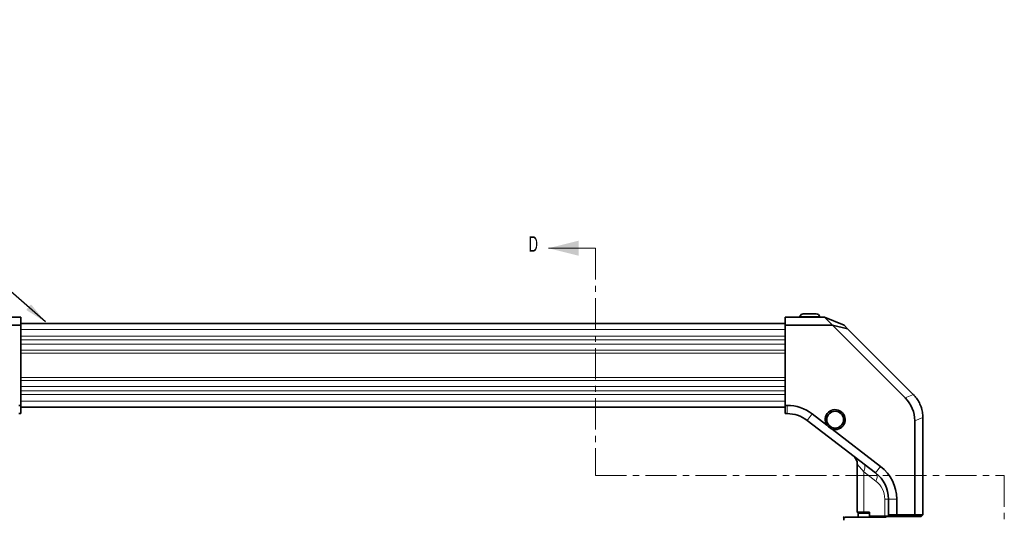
# Model space of a CAD drawing. Header units: millimetres. Extents: x 0 to 1118, y 0 to 864.
# Tile 73 of 85: x 772 to 972, y 257 to 358. Entities that reach past the tile are written whole.
import ezdxf

# ---------------------------------------------------------------- set-up
doc = ezdxf.new("R2010")
doc.units = ezdxf.units.MM
doc.linetypes.add('CENTER', pattern=[10.16, 6.35, -1.27, 1.27, -1.27])
doc.layers.add('ALPHAREV', color=7, linetype='Continuous', lineweight=25)
doc.styles.add('SLDTEXTSTYLE0', font='TXT', dxfattribs={"width": 0.605})
doc.dimstyles.new('SLDDIMSTYLE1', dxfattribs={"dimtxt": 0.18, "dimasz": 4.572, "dimexe": 0, "dimexo": 0.0625, "dimgap": 0, "dimtad": 0, "dimtih": 1, "dimtoh": 1, "dimdec": 0, "dimrnd": 1e-09, "dimzin": 0, "dimdsep": 46, "dimtxsty": 'Standard', "dimsah": 1, "dimcen": 0.09, "dimadec": 0, "dimazin": 0, "dimtfac": 4.572, "dimtdec": 0, "dimtofl": 0, "dimtmove": 0, "dimatfit": 3, "dimfxl": 1, "dimfrac": 2, "dimtolj": 1, "dimtzin": 0, "dimarcsym": 0})

# ---------------------------------------------------------------- blocks, each defined once
blk = doc.blocks.new('SW_NOTE_0_1')
at = {"layer": 'ALPHAREV', "color": 0, "char_height": 3.175, "attachment_point": 1, "style": 'SLDTEXTSTYLE0'}
for s, insert in [('RIGGING HANDLE ACCESSORY', (-54, 26.63)), ('163-162100-XX', (-54, 22.45)), ('2X HANDLES SHIP SEPARATE COMPATIBLE WITH', (-54, 18.28)), ('GRIFFYN 4K50-RGB', (-54, 14.1)), ('RIGGING HANDLES WORK WITH STANDARD', (-54, 5.75)), ('2 INCH RIGGING CLAMPS', (-54, 1.58))]:
    blk.add_mtext(s, dxfattribs=dict(at, insert=insert))

msp = doc.modelspace()

# ---------------------------------------------------------------- linework, layer by layer
at = {"color": 7, "linetype": 'Continuous', "lineweight": 18}
for p, q in [((889.199, 311.622), (879.674, 311.622)), ((934.73, 297.742), (930.771, 297.742)), ((772.417, 295.114), (927.75, 295.114)), ((927.75, 293.751), (772.417, 293.751)), ((772.417, 292.982), (927.75, 292.982)), ((927.75, 292.136), (772.417, 292.136)), ((772.417, 290.923), (927.75, 290.923)), ((927.75, 290.289), (772.417, 290.289)), ((772.417, 285.363), (927.75, 285.363)), ((927.75, 284.729), (772.417, 284.729)), ((772.417, 283.516), (927.75, 283.516)), ((927.75, 282.67), (772.417, 282.67)), ((772.417, 281.901), (927.75, 281.901)), ((927.75, 280.538), (772.417, 280.538)), ((953.817, 281.892), (952.151, 281.202)), ((928.154, 278.026), (928.154, 279.693)), ((932.212, 276.649), (933.227, 277.971)), ((954.084, 276.535), (955.75, 277.226)), ((943.727, 266.19), (942.417, 267.775)), ((943.727, 266.19), (946.214, 264.281)), ((943.727, 266.19), (943.727, 258.026)), ((946.142, 265.961), (947.157, 267.283)), ((947.994, 260.672), (947.994, 257.193)), ((947.994, 260.672), (948.75, 260.672)), ((948.75, 260.672), (950.417, 260.672)), ((943.77, 257.959), (943.727, 258.026)), ((948.037, 257.126), (947.994, 257.193))]:
    msp.add_line(p, q, dxfattribs=at)
at = {"color": 7, "linetype": 'CENTER', "lineweight": 18}
for p, q in [((889.199, 311.622), (889.199, 265.468)), ((889.199, 265.468), (972.289, 265.468)), ((972.289, 265.468), (972.289, 98.221))]:
    msp.add_line(p, q, dxfattribs=at)
at = {"color": 7, "linetype": 'Continuous', "lineweight": 35}
for p, q in [((934.073, 298.293), (931.427, 298.293)), ((764.441, 297.626), (772.417, 297.626)), ((772.417, 297.626), (772.417, 295.959)), ((927.75, 296.293), (772.417, 296.293)), ((927.75, 297.626), (927.75, 295.959)), ((935.727, 297.626), (927.75, 297.626)), ((930.771, 297.742), (930.75, 297.626)), ((934.75, 297.626), (934.73, 297.742)), ((935.727, 297.626), (937.393, 295.959)), ((939.75, 295.959), (935.727, 297.626)), ((772.417, 295.959), (762.774, 295.959)), ((772.417, 279.693), (772.417, 295.959)), ((927.75, 279.693), (927.75, 295.959)), ((927.75, 295.959), (937.393, 295.959)), ((937.393, 295.959), (952.151, 281.202)), ((940.441, 295.269), (937.393, 295.959)), ((939.75, 295.959), (940.441, 295.269)), ((940.441, 295.269), (953.798, 281.912)), ((772.013, 279.693), (772.417, 279.693)), ((772.417, 279.693), (772.417, 278.026)), ((772.417, 279.359), (927.75, 279.359)), ((928.154, 279.693), (927.75, 279.693)), ((927.75, 279.693), (927.75, 278.026)), ((772.417, 278.026), (772.013, 278.026)), ((927.75, 278.026), (928.154, 278.026)), ((932.212, 276.649), (946.142, 265.961)), ((936.218, 275.676), (933.227, 277.971)), ((954.084, 276.535), (954.084, 257.459)), ((955.75, 277.198), (955.75, 257.459)), ((947.157, 267.283), (937.278, 274.862)), ((942.417, 267.775), (942.417, 258.026)), ((948.75, 260.672), (948.75, 257.459)), ((950.417, 257.459), (950.417, 260.672)), ((939.499, 256.959), (939.511, 256.959)), ((939.558, 256.959), (939.7, 256.959)), ((939.7, 256.959), (939.7, 256.359)), ((939.787, 256.764), (939.79, 256.959)), ((939.79, 256.959), (948.284, 256.959)), ((942.417, 258.026), (942.484, 257.959)), ((942.417, 258.026), (943.727, 258.026)), ((943.77, 257.959), (942.484, 257.959)), ((942.734, 257.959), (942.567, 257.793)), ((942.567, 257.793), (942.567, 256.959)), ((944.895, 257.793), (942.567, 257.793)), ((943.727, 258.026), (944.902, 258.026)), ((944.895, 257.959), (943.77, 257.959)), ((944.895, 257.965), (944.902, 258.026)), ((944.895, 257.193), (944.895, 257.965)), ((944.895, 257.193), (944.898, 257.161)), ((944.902, 257.193), (944.898, 257.161)), ((944.898, 257.161), (944.95, 257.126)), ((944.902, 258.026), (944.902, 257.193)), ((944.902, 257.193), (947.994, 257.193)), ((948.037, 257.126), (944.95, 257.126)), ((947.994, 257.193), (948.733, 257.193)), ((948.796, 257.126), (948.037, 257.126)), ((948.796, 257.126), (948.733, 257.193)), ((948.75, 257.459), (950.417, 257.459)), ((948.75, 257.373), (948.75, 257.459)), ((950.555, 257.126), (948.796, 257.126)), ((949.6, 256.959), (949.6, 257.126)), ((950.417, 257.459), (954.084, 257.459)), ((950.417, 257.459), (950.555, 257.126)), ((953.946, 257.126), (950.555, 257.126)), ((954.084, 257.459), (953.946, 257.126)), ((955.417, 257.126), (953.946, 257.126)), ((954.084, 257.459), (955.75, 257.459)), ((955.75, 257.459), (955.417, 257.126))]:
    msp.add_line(p, q, dxfattribs=at)
at = {"color": 7, "linetype": 'Continuous', "lineweight": 18, "flags": 128}
for points in [[(943.727, 266.19), (943.832, 266.455), (943.906, 266.715), (943.947, 266.964), (943.954, 267.197), (943.928, 267.407), (943.868, 267.592), (943.777, 267.747), (943.655, 267.869)], [(946.214, 264.281), (946.319, 264.547), (946.393, 264.807), (946.434, 265.056), (946.442, 265.288), (946.415, 265.499), (946.355, 265.684), (946.264, 265.839), (946.142, 265.961)]]:
    msp.add_lwpolyline(points, dxfattribs=at)
at = {"color": 7, "linetype": 'Continuous', "lineweight": 35}
msp.add_circle((937.917, 276.793), 1.7, dxfattribs=at)
for centre, radius, start, end in [((931.427, 297.626), 0.667, 90, 170), ((934.073, 297.626), 0.667, 10, 90), ((949.084, 277.198), 6.667, 44.76168, 45), ((928.154, 271.359), 8.333, 52.50196, 90), ((937.917, 276.793), 2.033, 251.69218, 213.31174), ((928.154, 271.359), 6.667, 52.50196, 90), ((949.084, 277.198), 6.667, 0, 0.23832), ((940.3, 267.775), 2.117, 359.7513, 52.50196), ((942.084, 260.672), 8.333, 0, 52.50196), ((942.084, 260.672), 6.667, 0, 52.50196)]:
    msp.add_arc(centre, radius, start, end, dxfattribs=at)
at = {"color": 7, "linetype": 'Continuous', "lineweight": 18}
msp.add_arc((943.444, 260.672), 4.55, 0, 52.50196, dxfattribs=at)
at = {"color": 7, "linetype": 'Continuous', "lineweight": 35}
for centre, major_axis, ratio, start_param, end_param in [((940.884, 273.802), (-12.707, -5.263), 0.6785983, 2.8675784, 3.4156069), ((946.634, 258.87), (1.956, -1.956), 0.4142136, 0.2635926, 0.3926991)]:
    msp.add_ellipse(centre, major_axis=major_axis, ratio=ratio, start_param=start_param, end_param=end_param, dxfattribs=at)
for points, knots in [([(955.75, 277.226), (955.731, 277.595), (955.692, 278.344), (955.397, 279.431), (954.932, 280.462), (954.387, 281.281), (953.973, 281.726), (953.817, 281.892)], [0, 0, 0, 0, 0.2138865, 0.4339709, 0.6478581, 0.8679536, 1, 1, 1, 1]), ([(936.218, 275.676), (936.454, 275.452), (936.781, 275.14), (937.17, 274.923), (937.278, 274.862)], [0, 0, 0, 0, 0.7204445, 1, 1, 1, 1])]:
    msp.add_open_spline(points, degree=3, knots=knots, dxfattribs=at)
at = {"color": 7, "linetype": 'Continuous', "lineweight": 18}
msp.add_solid([(879.674, 311.622), (885.77, 310.098), (885.77, 313.146)], dxfattribs=at)

# ---------------------------------------------------------------- block references
at = {"layer": 'ALPHAREV'}
msp.add_blockref('SW_NOTE_0_1', (737.719, 331.345), dxfattribs=at)

# ---------------------------------------------------------------- texts
at = {"color": 7, "linetype": 'Continuous', "insert": (875.662, 314.059), "char_height": 3.175, "attachment_point": 1, "style": 'SLDTEXTSTYLE0'}
msp.add_mtext('D', dxfattribs=at)

# ---------------------------------------------------------------- leaders
at = {"layer": 'ALPHAREV'}
msp.add_leader([(777.467, 296.635), (737.719, 331.345)], dimstyle='SLDDIMSTYLE1', dxfattribs=at)

doc.saveas('drawing.dxf')
